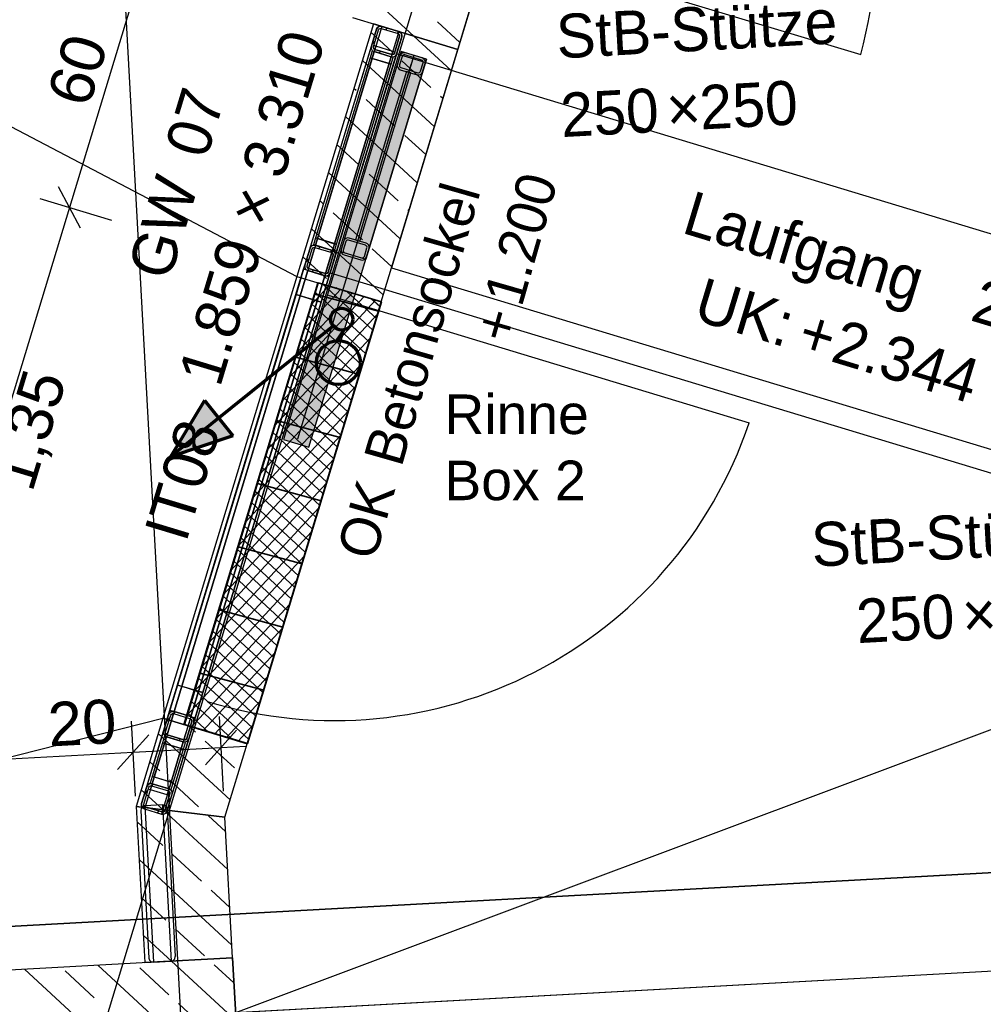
# Model space of a CAD drawing. Extents: x -181 to 1388, y 138 to 979.
# Tile 45 of 82: x 628 to 672, y 550 to 595. Entities that reach past the tile are written whole.
import ezdxf
from ezdxf.lldxf.tags import DXFTag

# ---------------------------------------------------------------- set-up
doc = ezdxf.new("R2010")
doc.units = 0
doc.layers.get('0').update_dxf_attribs({"lineweight": 25})
for name, color, linetype, lineweight, true_color in [('01AFU Allgemein Bemaßung', 7, 'Continuous', 25, 0x848484), ('20 Bodenaufbau - Gefällelinien', 7, 'Continuous', 25, 0x848484), ('20 Dach Stb-Decke', 7, 'Continuous', 25, 0x848484), ('20 Gitter Laufgänge', 7, 'Continuous', 25, 0x848484), ('20 Gitterwände', 7, 'Continuous', 25, 0x848484), ('20 Gitterwände - Beschriftung', 7, 'Continuous', 25, 0x848484), ('20 Höhen Schwellen', 7, 'Continuous', 25, 0x848484), ('20 Innenwände', 7, 'Continuous', 25, 0x848484), ('20 Innenwände - Sockel', 7, 'Continuous', 25, 0x848484), ('20 Platzbedarf Schieber', 7, 'Continuous', 25, 0x848484), ('20 Schieber', 7, 'Continuous', 25, 0x848484), ('20 Stützen', 7, 'Continuous', 25, 0x848484), ('20 Stützen - Beschriftung', 7, 'Continuous', 25, 0x848484), ('70 Bodenabläufe+Rinnen', 7, 'Continuous', 25, 0x848484), ('A-0', 7, 'Continuous', 25, 0x848484), ('S_Betriebswasser', 3, 'Buchstabe-B', 35, 0x00ff00), ('S_Einrichtung', 7, 'Continuous', 35, 0x9dff9d), ('S_Schmutzwasser', 5, 'Continuous', 70, 0x0000ff)]:
    doc.layers.add(name, color=color, linetype=linetype, lineweight=lineweight, true_color=true_color)
doc.layers.add('02 Raster Gebäude', color=7, linetype='Continuous', lineweight=25)
doc.layers.add('X_Text', color=7, linetype='Continuous', lineweight=25)
doc.styles.get("Standard").update_dxf_attribs({"font": 'arial.ttf'})
tags = doc.linetypes.add('Buchstabe-B', pattern='A,82,-6,["B",Standard,S=3.6,R=0,X=-3.6,Y=-1.8],-2', length=90).pattern_tags.tags
tags[15:16] = [DXFTag(74, 4), DXFTag(75, 0), DXFTag(340, '0'), DXFTag(46, 0.0), DXFTag(50, 0.0), DXFTag(44, 0.0), DXFTag(45, 0.0)]
tags[4:5] = [DXFTag(74, 4), DXFTag(75, 0), DXFTag(340, '0'), DXFTag(46, 0.0), DXFTag(50, 0.0), DXFTag(44, 0.0), DXFTag(45, 0.0)]
tags = doc.linetypes.add('Raster', pattern=[0.2, 0.1, -0.05, 0, -0.05]).pattern_tags.tags
tags[10:11] = [DXFTag(74, 4), DXFTag(75, 0), DXFTag(340, '0'), DXFTag(46, 1.0), DXFTag(50, 0.0), DXFTag(44, 0.0), DXFTag(45, 0.0)]
tags[8:9] = [DXFTag(74, 4), DXFTag(75, 0), DXFTag(340, '0'), DXFTag(46, 1.0), DXFTag(50, 0.0), DXFTag(44, 0.0), DXFTag(45, 0.0)]
tags[6:7] = [DXFTag(74, 4), DXFTag(75, 0), DXFTag(340, '0'), DXFTag(46, 1.0), DXFTag(50, 0.0), DXFTag(44, 0.0), DXFTag(45, 0.0)]
tags[4:5] = [DXFTag(74, 4), DXFTag(75, 0), DXFTag(340, '0'), DXFTag(46, 1.0), DXFTag(50, 0.0), DXFTag(44, 0.0), DXFTag(45, 0.0)]
tags = doc.linetypes.add('Strichlinie', pattern=[0.75, 0.5, -0.25]).pattern_tags.tags
tags[6:7] = [DXFTag(74, 4), DXFTag(75, 0), DXFTag(340, '0'), DXFTag(46, 1.0), DXFTag(50, 0.0), DXFTag(44, 0.0), DXFTag(45, 0.0)]
tags[4:5] = [DXFTag(74, 4), DXFTag(75, 0), DXFTag(340, '0'), DXFTag(46, 1.0), DXFTag(50, 0.0), DXFTag(44, 0.0), DXFTag(45, 0.0)]
tags = doc.linetypes.add('Strichlinie eng', pattern=[0.115, 0.075, -0.04]).pattern_tags.tags
tags[6:7] = [DXFTag(74, 4), DXFTag(75, 0), DXFTag(340, '0'), DXFTag(46, 1.0), DXFTag(50, 0.0), DXFTag(44, 0.0), DXFTag(45, 0.0)]
tags[4:5] = [DXFTag(74, 4), DXFTag(75, 0), DXFTag(340, '0'), DXFTag(46, 1.0), DXFTag(50, 0.0), DXFTag(44, 0.0), DXFTag(45, 0.0)]
tags = doc.linetypes.add('Strichpunktx2', pattern=[2, 1, -0.5, 0, -0.5]).pattern_tags.tags
tags[10:11] = [DXFTag(74, 4), DXFTag(75, 0), DXFTag(340, '0'), DXFTag(46, 1.0), DXFTag(50, 0.0), DXFTag(44, 0.0), DXFTag(45, 0.0)]
tags[8:9] = [DXFTag(74, 4), DXFTag(75, 0), DXFTag(340, '0'), DXFTag(46, 1.0), DXFTag(50, 0.0), DXFTag(44, 0.0), DXFTag(45, 0.0)]
tags[6:7] = [DXFTag(74, 4), DXFTag(75, 0), DXFTag(340, '0'), DXFTag(46, 1.0), DXFTag(50, 0.0), DXFTag(44, 0.0), DXFTag(45, 0.0)]
tags[4:5] = [DXFTag(74, 4), DXFTag(75, 0), DXFTag(340, '0'), DXFTag(46, 1.0), DXFTag(50, 0.0), DXFTag(44, 0.0), DXFTag(45, 0.0)]
tags = doc.linetypes.add('Öffnungslinie Tür Fenster', pattern=[0.115, 0.075, -0.04]).pattern_tags.tags
tags[6:7] = [DXFTag(74, 4), DXFTag(75, 0), DXFTag(340, '0'), DXFTag(46, 1.0), DXFTag(50, 0.0), DXFTag(44, 0.0), DXFTag(45, 0.0)]
tags[4:5] = [DXFTag(74, 4), DXFTag(75, 0), DXFTag(340, '0'), DXFTag(46, 1.0), DXFTag(50, 0.0), DXFTag(44, 0.0), DXFTag(45, 0.0)]

# ---------------------------------------------------------------- blocks, each defined once
blk = doc.blocks.new('Referenz-A07F5V09WF')
at = {"layer": '01AFU Allgemein Bemaßung', "lineweight": -2}
for p, q in [((633.45, 597.646), (629.967, 586.158)), ((630.467, 585.223), (629.467, 587.093)), ((628.621, 586.566), (631.881, 585.578)), ((629.967, 586.158), (623.876, 566.069)), ((632.978, 559.393), (632.791, 562.794)), ((636.972, 559.611), (636.785, 563.012)), ((636.154, 560.818), (637.57, 562.398)), ((633.576, 562.179), (632.16, 560.6)), ((632.868, 561.39), (636.862, 561.608)), ((636.862, 561.608), (637.986, 561.67)), ((614.94, 560.408), (632.868, 561.39))]:
    blk.add_line(p, q, dxfattribs=at)
at = {"layer": '02 Raster Gebäude', "linetype": 'Raster', "lineweight": -2, "ltscale": 56.250004}
for p, q in [((613.839, 936.464), (650.815, 260.979)), ((543.111, 257.285), (703.581, 786.53)), ((1017.982, 570.369), (313.641, 531.814))]:
    blk.add_line(p, q, dxfattribs=at)
at = {"layer": '20 Bodenaufbau - Gefällelinien', "linetype": 'Öffnungslinie Tür Fenster', "lineweight": -2, "ltscale": 56.250004}
for p, q in [((583.461, 612.803), (640.308, 583.022)), ((674.012, 563.222), (637.523, 549.543)), ((578.632, 548.823), (634.217, 562.934))]:
    blk.add_line(p, q, dxfattribs=at)
at = {"layer": '20 Bodenaufbau - Gefällelinien', "lineweight": -2}
blk.add_line((677.46, 551.729), (637.52, 549.542), dxfattribs=at)
at = {"layer": '20 Dach Stb-Decke', "linetype": 'Öffnungslinie Tür Fenster', "lineweight": -2, "ltscale": 56.250004}
for p, q in [((680.589, 702.086), (644.609, 583.421)), ((644.609, 583.421), (682.888, 571.814))]:
    blk.add_line(p, q, dxfattribs=at)
at = {"layer": '20 Gitter Laufgänge', "linetype": 'Strichlinie', "lineweight": -2, "ltscale": 56.250004}
for p, q in [((644.844, 593.144), (641.824, 583.192)), ((685.985, 580.66), (644.844, 593.144)), ((641.824, 583.192), (682.965, 570.708))]:
    blk.add_line(p, q, dxfattribs=at)
at = {"layer": '20 Gitterwände', "linetype": 'Strichlinie', "lineweight": -2, "ltscale": 56.250004}
for p, q in [((646.805, 598.909), (665.945, 593.108)), ((641.727, 582.173), (660.866, 576.366))]:
    blk.add_line(p, q, dxfattribs=at)
at = {"layer": '20 Gitterwände', "linetype": 'Strichlinie eng', "lineweight": -2, "ltscale": 56.250004}
for p, q in [((643.925, 594.26), (640.616, 583.347)), ((644.174, 594.394), (640.807, 583.289)), ((644.94, 594.162), (641.573, 583.057)), ((643.925, 594.26), (643.98, 594.348)), ((643.98, 594.348), (644.071, 594.397)), ((644.071, 594.397), (644.174, 594.394)), ((644.174, 594.394), (644.94, 594.162)), ((644.94, 594.162), (645.028, 594.107)), ((645.073, 593.912), (641.764, 582.999)), ((645.028, 594.107), (645.077, 594.016)), ((645.077, 594.016), (645.073, 593.912)), ((640.616, 583.347), (638.131, 575.153)), ((640.807, 583.289), (638.323, 575.095)), ((641.573, 583.057), (639.088, 574.862)), ((641.764, 582.999), (639.28, 574.804)), ((638.131, 575.153), (637.906, 574.41)), ((638.323, 575.095), (638.097, 574.352)), ((639.088, 574.862), (638.863, 574.12)), ((639.28, 574.804), (639.054, 574.062)), ((637.906, 574.41), (634.188, 562.148)), ((638.097, 574.352), (634.38, 562.09)), ((638.863, 574.12), (635.145, 561.858)), ((639.054, 574.062), (635.337, 561.8)), ((634.188, 562.148), (633.251, 559.058)), ((634.38, 562.09), (633.385, 558.808)), ((635.145, 561.858), (634.15, 558.576)), ((635.337, 561.8), (634.4, 558.71)), ((633.234, 558.837), (633.212, 558.736)), ((633.303, 558.914), (633.234, 558.837)), ((633.251, 559.058), (633.248, 558.954)), ((633.248, 558.954), (633.297, 558.863)), ((633.297, 558.863), (633.385, 558.808)), ((633.401, 558.946), (633.303, 558.914)), ((633.385, 558.808), (634.15, 558.576)), ((634.2, 558.99), (633.401, 558.946)), ((633.401, 558.946), (633.791, 551.843)), ((634.2, 558.99), (634.59, 551.886)), ((634.301, 558.969), (634.2, 558.99)), ((634.378, 558.9), (634.301, 558.969)), ((634.411, 558.802), (634.378, 558.9)), ((634.411, 558.802), (634.779, 552.097)), ((633.212, 558.736), (633.581, 552.031)), ((634.15, 558.576), (634.254, 558.573)), ((634.254, 558.573), (634.345, 558.622)), ((634.345, 558.622), (634.4, 558.71)), ((633.581, 552.031), (633.613, 551.933)), ((634.758, 551.996), (634.779, 552.097)), ((633.613, 551.933), (633.69, 551.864)), ((633.69, 551.864), (633.791, 551.843)), ((633.791, 551.843), (634.59, 551.886)), ((634.59, 551.886), (634.689, 551.919)), ((634.689, 551.919), (634.758, 551.996))]:
    blk.add_line(p, q, dxfattribs=at)
at = {"layer": '20 Gitterwände', "lineweight": -2}
for p, q in [((643.693, 593.495), (643.925, 594.26)), ((643.788, 593.466), (644.021, 594.231)), ((643.925, 594.26), (643.98, 594.348)), ((643.98, 594.348), (644.071, 594.397)), ((644.021, 594.231), (644.048, 594.275)), ((644.048, 594.275), (644.094, 594.3)), ((644.071, 594.397), (644.174, 594.394)), ((644.094, 594.3), (644.145, 594.298)), ((644.145, 594.298), (644.911, 594.066)), ((644.174, 594.394), (644.94, 594.162)), ((644.413, 594.321), (644.338, 594.24)), ((644.944, 594.159), (644.869, 594.079)), ((644.94, 594.162), (645.028, 594.107)), ((643.869, 593.731), (643.713, 593.562)), ((644.745, 593.176), (644.978, 593.941)), ((644.841, 593.147), (645.073, 593.912)), ((644.911, 594.066), (644.955, 594.039)), ((644.955, 594.039), (644.979, 593.993)), ((644.978, 593.941), (644.979, 593.993)), ((645.028, 594.107), (645.077, 594.016)), ((645.073, 593.912), (645.077, 594.016)), ((640.906, 584.304), (643.693, 593.495)), ((641.156, 584.438), (643.826, 593.245)), ((643.73, 593.274), (643.638, 592.968)), ((643.689, 593.391), (643.693, 593.495)), ((643.689, 593.391), (643.738, 593.3)), ((644.687, 592.984), (643.73, 593.274)), ((643.738, 593.3), (643.826, 593.245)), ((643.787, 593.414), (643.788, 593.466)), ((643.787, 593.414), (643.811, 593.368)), ((643.9, 593.488), (643.804, 593.517)), ((643.811, 593.368), (643.855, 593.341)), ((643.826, 593.245), (644.592, 593.013)), ((643.855, 593.341), (643.9, 593.488)), ((643.855, 593.341), (644.621, 593.109)), ((644.665, 593.256), (643.9, 593.488)), ((644.116, 593.262), (644.041, 593.18)), ((644.621, 593.109), (644.665, 593.256)), ((644.761, 593.227), (644.665, 593.256)), ((643.638, 592.968), (641.153, 584.773)), ((643.733, 592.939), (641.248, 584.744)), ((641.248, 584.744), (643.733, 592.939)), ((641.921, 584.206), (644.592, 593.013)), ((642.054, 583.956), (644.841, 593.147)), ((643.733, 592.939), (643.638, 592.968)), ((643.638, 592.968), (644.595, 592.678)), ((644.499, 592.707), (643.733, 592.939)), ((644.592, 593.013), (644.695, 593.01)), ((644.595, 592.678), (644.687, 592.984)), ((644.621, 593.109), (644.672, 593.107)), ((644.672, 593.107), (644.718, 593.132)), ((644.695, 593.01), (644.786, 593.059)), ((644.718, 593.132), (644.745, 593.176)), ((644.786, 593.059), (644.841, 593.147)), ((642.014, 584.512), (644.499, 592.707)), ((644.499, 592.707), (642.014, 584.512)), ((642.11, 584.483), (644.595, 592.678)), ((644.595, 592.678), (644.499, 592.707)), ((641.153, 584.773), (641.06, 584.467)), ((642.11, 584.483), (641.153, 584.773)), ((641.153, 584.773), (641.248, 584.744)), ((641.248, 584.744), (642.014, 584.512)), ((640.674, 583.539), (640.906, 584.304)), ((640.77, 583.51), (641.002, 584.275)), ((640.836, 583.385), (641.126, 584.342)), ((640.906, 584.304), (640.961, 584.392)), ((640.961, 584.392), (641.052, 584.441)), ((641.002, 584.275), (641.029, 584.319)), ((641.029, 584.319), (641.075, 584.344)), ((641.052, 584.441), (641.156, 584.438)), ((641.06, 584.467), (642.017, 584.177)), ((641.075, 584.344), (641.126, 584.342)), ((641.126, 584.342), (641.892, 584.11)), ((641.156, 584.438), (641.921, 584.206)), ((641.363, 584.375), (641.287, 584.293)), ((642.014, 584.512), (642.11, 584.483)), ((642.017, 584.177), (642.11, 584.483)), ((640.87, 583.841), (640.714, 583.672)), ((641.602, 583.153), (641.892, 584.11)), ((641.727, 583.22), (641.959, 583.985)), ((641.894, 584.214), (641.819, 584.132)), ((641.822, 583.191), (642.054, 583.956)), ((641.892, 584.11), (641.936, 584.082)), ((641.921, 584.206), (642.009, 584.151)), ((641.936, 584.082), (641.96, 584.037)), ((641.959, 583.985), (641.96, 584.037)), ((642.009, 584.151), (642.058, 584.06)), ((642.054, 583.956), (642.058, 584.06)), ((640.616, 583.347), (640.674, 583.539)), ((640.671, 583.435), (640.674, 583.539)), ((640.671, 583.435), (640.719, 583.344)), ((640.768, 583.458), (640.77, 583.51)), ((640.768, 583.458), (640.792, 583.412)), ((640.792, 583.412), (640.836, 583.385)), ((640.836, 583.385), (641.602, 583.153)), ((638.131, 575.153), (640.616, 583.347)), ((638.323, 575.095), (640.807, 583.289)), ((639.088, 574.862), (641.573, 583.057)), ((639.28, 574.804), (641.764, 582.999)), ((640.616, 583.347), (640.268, 582.199)), ((641.764, 582.999), (640.616, 583.347)), ((640.719, 583.344), (640.807, 583.289)), ((640.807, 583.289), (641.573, 583.057)), ((641.066, 583.315), (640.991, 583.234)), ((641.416, 581.851), (641.764, 582.999)), ((641.573, 583.057), (641.676, 583.054)), ((641.602, 583.153), (641.654, 583.151)), ((641.654, 583.151), (641.699, 583.176)), ((641.676, 583.054), (641.768, 583.103)), ((641.699, 583.176), (641.727, 583.22)), ((641.764, 582.999), (641.822, 583.191)), ((641.768, 583.103), (641.822, 583.191)), ((640.268, 582.199), (634.885, 564.445)), ((635.076, 564.387), (640.459, 582.141)), ((640.459, 582.141), (635.076, 564.387)), ((640.459, 582.141), (640.268, 582.199)), ((640.268, 582.199), (641.416, 581.851)), ((641.225, 581.909), (640.459, 582.141)), ((635.842, 564.155), (641.225, 581.909)), ((641.225, 581.909), (635.842, 564.155)), ((636.033, 564.097), (641.416, 581.851)), ((641.416, 581.851), (641.225, 581.909)), ((634.478, 563.105), (638.131, 575.153)), ((634.728, 563.239), (638.323, 575.095)), ((635.493, 563.007), (639.088, 574.862)), ((635.627, 562.757), (639.28, 574.804)), ((634.885, 564.445), (634.536, 563.297)), ((634.885, 564.445), (635.076, 564.387)), ((636.033, 564.097), (634.885, 564.445)), ((635.076, 564.387), (635.842, 564.155)), ((635.842, 564.155), (636.033, 564.097)), ((635.685, 562.949), (636.033, 564.097)), ((634.533, 563.193), (634.624, 563.242)), ((634.536, 563.297), (635.685, 562.949)), ((634.624, 563.242), (634.728, 563.239)), ((634.781, 563.223), (634.705, 563.141)), ((634.728, 563.239), (635.493, 563.007)), ((634.246, 562.34), (634.478, 563.105)), ((634.342, 562.311), (634.574, 563.076)), ((634.539, 562.961), (634.383, 562.792)), ((634.409, 562.186), (634.699, 563.143)), ((634.478, 563.105), (634.533, 563.193)), ((634.574, 563.076), (634.601, 563.12)), ((634.601, 563.12), (634.647, 563.145)), ((634.647, 563.145), (634.699, 563.143)), ((634.699, 563.143), (635.464, 562.911)), ((635.174, 561.954), (635.464, 562.911)), ((635.299, 562.021), (635.531, 562.786)), ((635.464, 562.911), (635.508, 562.884)), ((635.493, 563.007), (635.581, 562.952)), ((635.508, 562.884), (635.533, 562.838)), ((635.531, 562.786), (635.533, 562.838)), ((635.581, 562.952), (635.63, 562.861)), ((635.627, 562.757), (635.63, 562.861)), ((634.188, 562.148), (634.246, 562.34)), ((634.243, 562.236), (634.246, 562.34)), ((635.395, 561.992), (635.627, 562.757)), ((635.585, 562.62), (635.43, 562.451)), ((633.483, 559.823), (634.188, 562.148)), ((633.733, 559.957), (634.38, 562.09)), ((634.284, 562.119), (634.191, 561.813)), ((634.243, 562.236), (634.292, 562.145)), ((635.241, 561.829), (634.284, 562.119)), ((634.292, 562.145), (634.38, 562.09)), ((634.34, 562.259), (634.342, 562.311)), ((634.34, 562.259), (634.365, 562.213)), ((634.365, 562.213), (634.409, 562.186)), ((634.38, 562.09), (635.145, 561.858)), ((634.409, 562.186), (635.174, 561.954)), ((635.015, 562.002), (634.94, 561.92)), ((635.174, 561.954), (635.226, 561.952)), ((635.226, 561.952), (635.272, 561.977)), ((635.249, 561.855), (635.34, 561.904)), ((635.272, 561.977), (635.299, 562.021)), ((635.337, 561.8), (635.395, 561.992)), ((635.34, 561.904), (635.395, 561.992)), ((634.191, 561.813), (633.73, 560.292)), ((634.287, 561.784), (633.826, 560.263)), ((633.826, 560.263), (634.287, 561.784)), ((634.287, 561.784), (634.191, 561.813)), ((634.191, 561.813), (635.148, 561.523)), ((635.052, 561.552), (634.287, 561.784)), ((634.498, 559.725), (635.145, 561.858)), ((635.052, 561.552), (634.591, 560.031)), ((634.591, 560.031), (635.052, 561.552)), ((634.632, 559.475), (635.337, 561.8)), ((634.687, 560.002), (635.148, 561.523)), ((635.148, 561.523), (635.052, 561.552)), ((635.145, 561.858), (635.249, 561.855)), ((635.148, 561.523), (635.241, 561.829)), ((633.73, 560.292), (633.637, 559.986)), ((634.687, 560.002), (633.73, 560.292)), ((633.73, 560.292), (633.826, 560.263)), ((633.826, 560.263), (634.591, 560.031)), ((633.251, 559.058), (633.483, 559.823)), ((633.347, 559.029), (633.579, 559.794)), ((633.539, 559.664), (633.384, 559.495)), ((633.483, 559.823), (633.538, 559.911)), ((633.538, 559.911), (633.629, 559.96)), ((633.649, 559.68), (633.553, 559.709)), ((633.579, 559.794), (633.606, 559.838)), ((633.606, 559.838), (633.652, 559.863)), ((633.629, 559.96), (633.733, 559.957)), ((633.637, 559.986), (634.594, 559.696)), ((633.649, 559.68), (633.704, 559.861)), ((634.414, 559.448), (633.649, 559.68)), ((633.652, 559.863), (633.704, 559.861)), ((633.704, 559.861), (634.469, 559.629)), ((633.793, 559.939), (633.718, 559.857)), ((633.733, 559.957), (634.498, 559.725)), ((634.498, 559.725), (634.586, 559.67)), ((634.586, 559.67), (634.635, 559.579)), ((634.591, 560.031), (634.687, 560.002)), ((634.594, 559.696), (634.687, 560.002)), ((634.304, 558.739), (634.536, 559.504)), ((634.4, 558.71), (634.632, 559.475)), ((634.414, 559.448), (634.469, 559.629)), ((634.51, 559.419), (634.414, 559.448)), ((634.586, 559.323), (634.43, 559.154)), ((634.469, 559.629), (634.513, 559.602)), ((634.513, 559.602), (634.538, 559.556)), ((634.536, 559.504), (634.538, 559.556)), ((634.632, 559.475), (634.635, 559.579)), ((633.248, 558.954), (633.251, 559.058)), ((633.248, 558.954), (633.297, 558.863)), ((633.297, 558.863), (633.385, 558.808)), ((633.345, 558.977), (633.347, 559.029)), ((633.345, 558.977), (633.37, 558.931)), ((633.37, 558.931), (633.414, 558.904)), ((633.385, 558.808), (634.15, 558.576)), ((633.414, 558.904), (634.179, 558.672)), ((634.028, 558.718), (633.952, 558.636)), ((634.15, 558.576), (634.254, 558.573)), ((634.179, 558.672), (634.231, 558.67)), ((634.231, 558.67), (634.277, 558.695)), ((634.254, 558.573), (634.345, 558.622)), ((634.277, 558.695), (634.304, 558.739)), ((634.345, 558.622), (634.4, 558.71))]:
    blk.add_line(p, q, dxfattribs=at)
at = {"layer": '20 Gitterwände', "linetype": 'Strichlinie', "lineweight": -2, "ltscale": 56.250004}
for centre, major_axis in [((646.747, 598.29), (19.198, -5.182)), ((642.023, 582.72), (-5.799, -19.021))]:
    blk.add_ellipse(centre, major_axis=major_axis, ratio=1, start_param=0, end_param=1.541506, dxfattribs=at)
at = {"layer": '20 Innenwände', "lineweight": -2}
for p, q in [((637.386, 552.04), (615.464, 550.839)), ((637.386, 552.04), (637.659, 547.047)), ((636.388, 546.977), (631.262, 551.704)), ((634.486, 550.364), (633.162, 551.584)), ((637.543, 549.177), (634.604, 551.887)), ((637.449, 550.896), (636.554, 551.721)), ((633.046, 546.794), (627.92, 551.521)), ((631.094, 550.226), (629.771, 551.446)), ((636.25, 548.737), (634.927, 549.957))]:
    blk.add_line(p, q, dxfattribs=at)
at = {"layer": '20 Innenwände - Sockel', "lineweight": -2}
for p, q in [((643.791, 594.51), (640.308, 583.022)), ((644.637, 593.236), (643.674, 594.124)), ((647.619, 593.349), (643.791, 594.51)), ((647.328, 592.388), (645.631, 593.952)), ((644.136, 581.862), (647.619, 593.349)), ((646.554, 589.836), (643.288, 592.848)), ((646.401, 591.609), (645.078, 592.83)), ((643.01, 591.472), (642.901, 591.573)), ((644.774, 589.845), (643.451, 591.065)), ((646.941, 591.112), (646.842, 591.203)), ((645.781, 587.285), (642.514, 590.297)), ((646.167, 588.561), (645.216, 589.438)), ((643.147, 588.081), (642.127, 589.021)), ((645.007, 584.734), (641.741, 587.746)), ((644.912, 586.454), (643.589, 587.674)), ((641.521, 586.316), (641.354, 586.47)), ((643.285, 584.689), (641.962, 585.91)), ((645.394, 586.009), (645.353, 586.047)), ((644.234, 582.182), (640.967, 585.194)), ((644.62, 583.458), (643.726, 584.283)), ((641.658, 582.925), (640.58, 583.919)), ((640.308, 583.022), (644.136, 581.862)), ((642.162, 582.46), (642.099, 582.518)), ((634.217, 562.934), (633.002, 558.924)), ((634.217, 562.934), (638.045, 561.773)), ((635.7, 562.302), (635.406, 562.573)), ((637.271, 559.221), (634.005, 562.233)), ((637.465, 560.675), (636.141, 561.895)), ((637.034, 558.439), (638.045, 561.773)), ((638.045, 561.772), (638.043, 561.774)), ((634.073, 560.538), (633.618, 560.957)), ((635.838, 558.911), (634.514, 560.131)), ((634.21, 558.779), (633.231, 559.682)), ((633.002, 558.924), (633.392, 551.821)), ((637.166, 556.054), (634.21, 558.779)), ((637.071, 557.773), (636.279, 558.504)), ((637.386, 552.04), (637.034, 558.439)), ((634.211, 557.146), (633.04, 558.226)), ((637.354, 552.615), (633.135, 556.506)), ((635.975, 555.519), (634.652, 556.74)), ((634.348, 553.755), (633.229, 554.787)), ((637.26, 554.335), (636.416, 555.113)), ((634.604, 551.887), (633.324, 553.068)), ((636.113, 552.128), (634.789, 553.348)), ((637.386, 552.04), (633.392, 551.821))]:
    blk.add_line(p, q, dxfattribs=at)
at = {"layer": '20 Innenwände - Sockel', "linetype": 'Strichlinie eng', "lineweight": -2, "ltscale": 109.375}
for p, q in [((640.308, 583.022), (634.217, 562.934)), ((640.308, 583.022), (644.136, 581.862)), ((644.136, 581.862), (638.045, 561.773)), ((634.217, 562.934), (638.045, 561.773))]:
    blk.add_line(p, q, dxfattribs=at)
at = {"layer": '20 Platzbedarf Schieber', "linetype": 'Strichlinie eng', "lineweight": -2, "ltscale": 56.250004}
for p, q in [((645.051, 593.248), (639.701, 575.605)), ((646.2, 592.899), (645.051, 593.248)), ((640.85, 575.256), (646.2, 592.899)), ((639.701, 575.605), (640.85, 575.256))]:
    blk.add_line(p, q, dxfattribs=at)
at = {"layer": '20 Platzbedarf Schieber', "lineweight": -2}
for points in [[(645.051, 589.111), (640.85, 579.393), (645.051, 593.248)], [(645.051, 589.111), (645.051, 593.248), (646.2, 592.899)], [(640.85, 575.256), (640.85, 579.393), (645.051, 589.111)], [(640.85, 575.256), (639.701, 575.605), (640.85, 579.393)]]:
    blk.add_solid(points, dxfattribs=at)
at = {"layer": '20 Schieber', "lineweight": -2}
for p, q in [((645.051, 593.248), (642.295, 584.156)), ((646.2, 592.899), (645.051, 593.248)), ((646.2, 592.899), (643.443, 583.808)), ((644.993, 593.056), (644.877, 592.673)), ((645.089, 593.027), (644.973, 592.644)), ((645.979, 592.862), (645.214, 593.094)), ((646.008, 592.957), (645.243, 593.19)), ((645.011, 592.424), (645.776, 592.192)), ((645.04, 592.52), (645.805, 592.288)), ((645.93, 592.354), (646.046, 592.737)), ((646.026, 592.325), (646.142, 592.708)), ((643.455, 584.536), (642.689, 584.768)), ((642.44, 584.635), (642.324, 584.252)), ((642.535, 584.606), (642.419, 584.223)), ((643.426, 584.44), (642.66, 584.673)), ((643.376, 583.933), (643.492, 584.316)), ((643.472, 583.904), (643.588, 584.287)), ((642.295, 584.156), (643.443, 583.808)), ((642.457, 584.003), (643.223, 583.771)), ((642.486, 584.098), (643.252, 583.866))]:
    blk.add_line(p, q, dxfattribs=at)
at = {"layer": '20 Schieber', "linetype": 'Strichpunktx2', "lineweight": -2, "ltscale": 56.250004}
for p, q in [((645.626, 593.074), (640.336, 575.629)), ((645.509, 592.691), (642.985, 584.365))]:
    blk.add_line(p, q, dxfattribs=at)
at = {"layer": '20 Schieber', "linetype": 'ByBlock', "lineweight": -2, "ltscale": 56.250004}
for p, q in [((644.993, 593.056), (644.993, 593.056)), ((645.089, 593.027), (645.089, 593.027)), ((642.44, 584.635), (642.44, 584.635)), ((642.535, 584.606), (642.535, 584.606))]:
    blk.add_line(p, q, dxfattribs=at)
at = {"layer": '20 Schieber', "linetype": 'Strichlinie eng', "lineweight": -2, "ltscale": 56.250004}
for p, q in [((645.298, 592.337), (642.976, 584.681)), ((645.489, 592.279), (645.298, 592.337)), ((643.168, 584.623), (645.489, 592.279)), ((642.976, 584.681), (643.168, 584.623))]:
    blk.add_line(p, q, dxfattribs=at)
at = {"layer": '20 Schieber', "lineweight": -2}
for centre, major_axis in [((645.185, 592.998), (0.058, 0.191)), ((645.185, 592.998), (0.029, 0.0957)), ((645.95, 592.766), (0.0957, -0.029)), ((645.95, 592.766), (0.191, -0.058)), ((645.069, 592.615), (-0.191, 0.058)), ((645.069, 592.615), (-0.0957, 0.029)), ((645.834, 592.383), (-0.058, -0.191)), ((645.834, 592.383), (-0.029, -0.0957)), ((642.631, 584.577), (0.058, 0.191)), ((642.631, 584.577), (0.029, 0.0957)), ((643.397, 584.345), (0.0957, -0.029)), ((643.397, 584.345), (0.191, -0.058)), ((642.515, 584.194), (-0.191, 0.058)), ((642.515, 584.194), (-0.0957, 0.029)), ((643.281, 583.962), (-0.058, -0.191)), ((643.281, 583.962), (-0.029, -0.0957))]:
    blk.add_ellipse(centre, major_axis=major_axis, ratio=1, start_param=0, end_param=1.570796, dxfattribs=at)
at = {"layer": '20 Stützen', "lineweight": -2}
for p, q in [((647.619, 593.349), (649.07, 598.134)), ((645.631, 593.952), (643.245, 596.153)), ((642.835, 594.8), (647.619, 593.349)), ((647.715, 593.663), (646.705, 594.594))]:
    blk.add_line(p, q, dxfattribs=at)
at = {"layer": '70 Bodenabläufe+Rinnen', "lineweight": -2}
for p, q in [((635.174, 562.644), (641.265, 582.732)), ((641.752, 582.585), (640.96, 581.726)), ((641.265, 582.732), (644.136, 581.862)), ((643.75, 580.588), (641.502, 582.66)), ((643.347, 582.101), (639.961, 578.429)), ((642.815, 582.262), (640.294, 579.528)), ((642.284, 582.423), (640.627, 580.627)), ((643.589, 580.056), (641.139, 582.315)), ((643.911, 581.119), (642.601, 582.327)), ((644.136, 581.862), (638.045, 561.773)), ((643.878, 581.94), (639.627, 577.33)), ((643.428, 579.525), (640.978, 581.784)), ((644.072, 581.651), (643.7, 581.994)), ((643.965, 581.296), (639.294, 576.231)), ((643.267, 578.993), (640.817, 581.252)), ((643.105, 578.462), (640.656, 580.721)), ((643.632, 580.197), (638.961, 575.132)), ((642.944, 577.93), (640.494, 580.189)), ((642.783, 577.399), (640.333, 579.658)), ((643.298, 579.098), (638.628, 574.033)), ((642.622, 576.867), (640.172, 579.126)), ((642.461, 576.336), (640.011, 578.595)), ((642.965, 577.999), (638.295, 572.934)), ((642.3, 575.804), (639.85, 578.063)), ((642.138, 575.273), (639.689, 577.532)), ((642.632, 576.9), (637.961, 571.835)), ((641.977, 574.741), (639.527, 577)), ((641.816, 574.21), (639.366, 576.469)), ((642.299, 575.802), (637.628, 570.736)), ((641.655, 573.678), (639.205, 575.937)), ((641.494, 573.147), (639.044, 575.406)), ((641.333, 572.615), (638.883, 574.874)), ((641.966, 574.703), (637.295, 569.637)), ((641.172, 572.084), (638.722, 574.343)), ((641.632, 573.604), (636.962, 568.538)), ((641.01, 571.552), (638.56, 573.811)), ((640.849, 571.021), (638.399, 573.28)), ((640.688, 570.489), (638.238, 572.748)), ((641.299, 572.505), (636.628, 567.439)), ((640.527, 569.958), (638.077, 572.217)), ((640.966, 571.406), (636.295, 566.34)), ((640.366, 569.426), (637.916, 571.685)), ((640.205, 568.894), (637.755, 571.154)), ((640.043, 568.363), (637.594, 570.622)), ((640.633, 570.307), (635.962, 565.241)), ((639.882, 567.831), (637.432, 570.09)), ((639.721, 567.3), (637.271, 569.559)), ((640.3, 569.208), (635.629, 564.142)), ((639.56, 566.768), (637.11, 569.027)), ((639.399, 566.237), (636.949, 568.496)), ((639.966, 568.109), (635.296, 563.043)), ((639.238, 565.705), (636.788, 567.964)), ((639.076, 565.174), (636.627, 567.433)), ((639.633, 567.01), (635.513, 562.541)), ((638.915, 564.642), (636.465, 566.901)), ((638.754, 564.111), (636.304, 566.37)), ((639.3, 565.911), (636.044, 562.38)), ((638.593, 563.579), (636.143, 565.838)), ((638.432, 563.048), (635.982, 565.307)), ((638.271, 562.516), (635.821, 564.775)), ((638.967, 564.812), (636.576, 562.219)), ((638.11, 561.985), (635.66, 564.244)), ((637.384, 561.974), (635.498, 563.712)), ((638.634, 563.713), (637.107, 562.058)), ((636.285, 562.307), (635.337, 563.181)), ((638.045, 561.773), (635.174, 562.644)), ((635.186, 562.64), (635.176, 562.649)), ((638.3, 562.614), (637.639, 561.897))]:
    blk.add_line(p, q, dxfattribs=at)
at = {"layer": 'A-0', "linetype": 'Continuous', "lineweight": -2, "ltscale": 312.5}
for p, q in [((647.619, 593.349), (649.07, 598.134)), ((642.835, 594.8), (647.619, 593.349)), ((643.791, 594.51), (640.308, 583.022)), ((643.925, 594.26), (643.693, 593.495)), ((643.788, 593.466), (644.021, 594.231)), ((647.619, 593.349), (643.791, 594.51)), ((643.98, 594.348), (643.925, 594.26)), ((644.071, 594.397), (643.98, 594.348)), ((644.021, 594.231), (644.048, 594.275)), ((644.048, 594.275), (644.094, 594.3)), ((644.174, 594.394), (644.071, 594.397)), ((644.094, 594.3), (644.145, 594.298)), ((644.145, 594.298), (644.911, 594.066)), ((644.94, 594.162), (644.174, 594.394)), ((645.028, 594.107), (644.94, 594.162)), ((644.978, 593.941), (644.745, 593.176)), ((644.841, 593.147), (645.073, 593.912)), ((644.911, 594.066), (644.955, 594.039)), ((644.955, 594.039), (644.979, 593.993)), ((644.979, 593.993), (644.978, 593.941)), ((645.077, 594.016), (645.028, 594.107)), ((645.073, 593.912), (645.077, 594.016)), ((645.051, 593.248), (639.701, 575.605)), ((643.693, 593.495), (643.689, 593.391)), ((643.689, 593.391), (643.738, 593.3)), ((643.738, 593.3), (643.826, 593.245)), ((643.787, 593.414), (643.788, 593.466)), ((643.811, 593.368), (643.787, 593.414)), ((643.855, 593.341), (643.811, 593.368)), ((643.826, 593.245), (644.592, 593.013)), ((644.621, 593.109), (643.855, 593.341)), ((644.136, 581.862), (647.619, 593.349)), ((646.2, 592.899), (645.051, 593.248)), ((640.85, 575.256), (646.2, 592.899)), ((644.592, 593.013), (644.695, 593.01)), ((644.672, 593.107), (644.621, 593.109)), ((644.718, 593.132), (644.672, 593.107)), ((644.695, 593.01), (644.786, 593.059)), ((644.745, 593.176), (644.718, 593.132)), ((644.786, 593.059), (644.841, 593.147)), ((640.906, 584.304), (640.674, 583.539)), ((640.77, 583.51), (641.002, 584.275)), ((640.961, 584.392), (640.906, 584.304)), ((641.052, 584.441), (640.961, 584.392)), ((641.002, 584.275), (641.029, 584.319)), ((641.029, 584.319), (641.075, 584.344)), ((641.156, 584.438), (641.052, 584.441)), ((641.075, 584.344), (641.126, 584.342)), ((641.126, 584.342), (641.892, 584.11)), ((641.921, 584.206), (641.156, 584.438)), ((641.959, 583.985), (641.727, 583.22)), ((641.822, 583.191), (642.054, 583.956)), ((641.892, 584.11), (641.936, 584.082)), ((642.009, 584.151), (641.921, 584.206)), ((641.936, 584.082), (641.96, 584.037)), ((641.96, 584.037), (641.959, 583.985)), ((642.058, 584.06), (642.009, 584.151)), ((642.054, 583.956), (642.058, 584.06)), ((640.674, 583.539), (640.671, 583.435)), ((640.671, 583.435), (640.719, 583.344)), ((640.768, 583.458), (640.77, 583.51)), ((640.792, 583.412), (640.768, 583.458)), ((640.836, 583.385), (640.792, 583.412)), ((641.602, 583.153), (640.836, 583.385)), ((640.308, 583.022), (644.136, 581.862)), ((640.719, 583.344), (640.807, 583.289)), ((640.807, 583.289), (641.573, 583.057)), ((641.573, 583.057), (641.676, 583.054)), ((641.654, 583.151), (641.602, 583.153)), ((641.699, 583.176), (641.654, 583.151)), ((641.676, 583.054), (641.768, 583.103)), ((641.727, 583.22), (641.699, 583.176)), ((641.768, 583.103), (641.822, 583.191)), ((641.265, 582.732), (635.174, 562.644)), ((644.136, 581.862), (641.265, 582.732)), ((638.045, 561.773), (644.136, 581.862)), ((639.701, 575.605), (640.85, 575.256)), ((634.624, 563.242), (634.533, 563.193)), ((634.728, 563.239), (634.624, 563.242)), ((635.493, 563.007), (634.728, 563.239)), ((634.217, 562.934), (633.002, 558.924)), ((638.045, 561.773), (634.217, 562.934)), ((634.478, 563.105), (634.246, 562.34)), ((634.342, 562.311), (634.574, 563.076)), ((634.533, 563.193), (634.478, 563.105)), ((634.574, 563.076), (634.601, 563.12)), ((634.601, 563.12), (634.647, 563.145)), ((634.647, 563.145), (634.699, 563.143)), ((634.699, 563.143), (635.464, 562.911)), ((635.531, 562.786), (635.299, 562.021)), ((635.464, 562.911), (635.508, 562.884)), ((635.581, 562.952), (635.493, 563.007)), ((635.508, 562.884), (635.533, 562.838)), ((635.533, 562.838), (635.531, 562.786)), ((635.63, 562.861), (635.581, 562.952)), ((635.627, 562.757), (635.63, 562.861)), ((634.246, 562.34), (634.243, 562.236)), ((635.174, 562.644), (638.045, 561.773)), ((635.395, 561.992), (635.627, 562.757)), ((634.243, 562.236), (634.292, 562.145)), ((634.292, 562.145), (634.38, 562.09)), ((634.34, 562.259), (634.342, 562.311)), ((634.365, 562.213), (634.34, 562.259)), ((634.409, 562.186), (634.365, 562.213)), ((634.38, 562.09), (635.145, 561.858)), ((635.174, 561.954), (634.409, 562.186)), ((635.226, 561.952), (635.174, 561.954)), ((635.272, 561.977), (635.226, 561.952)), ((635.249, 561.855), (635.34, 561.904)), ((635.299, 562.021), (635.272, 561.977)), ((635.34, 561.904), (635.395, 561.992)), ((635.145, 561.858), (635.249, 561.855)), ((637.034, 558.439), (638.045, 561.773)), ((633.483, 559.823), (633.251, 559.058)), ((633.347, 559.029), (633.579, 559.794)), ((633.538, 559.911), (633.483, 559.823)), ((633.629, 559.96), (633.538, 559.911)), ((633.579, 559.794), (633.606, 559.838)), ((633.606, 559.838), (633.652, 559.863)), ((633.733, 559.957), (633.629, 559.96)), ((633.652, 559.863), (633.704, 559.861)), ((633.704, 559.861), (634.469, 559.629)), ((634.498, 559.725), (633.733, 559.957)), ((634.586, 559.67), (634.498, 559.725)), ((634.635, 559.579), (634.586, 559.67)), ((634.536, 559.504), (634.304, 558.739)), ((634.4, 558.71), (634.632, 559.475)), ((634.469, 559.629), (634.513, 559.602)), ((634.513, 559.602), (634.538, 559.556)), ((634.538, 559.556), (634.536, 559.504)), ((634.632, 559.475), (634.635, 559.579)), ((633.002, 558.924), (633.392, 551.821)), ((637.034, 558.439), (633.002, 558.924)), ((633.002, 558.924), (637.034, 558.439)), ((633.251, 559.058), (633.248, 558.954)), ((633.248, 558.954), (633.297, 558.863)), ((633.297, 558.863), (633.385, 558.808)), ((633.345, 558.977), (633.347, 559.029)), ((633.37, 558.931), (633.345, 558.977)), ((633.414, 558.904), (633.37, 558.931)), ((633.385, 558.808), (634.15, 558.576)), ((634.179, 558.672), (633.414, 558.904)), ((634.15, 558.576), (634.254, 558.573)), ((634.231, 558.67), (634.179, 558.672)), ((634.277, 558.695), (634.231, 558.67)), ((634.254, 558.573), (634.345, 558.622)), ((634.304, 558.739), (634.277, 558.695)), ((634.345, 558.622), (634.4, 558.71)), ((637.386, 552.04), (637.034, 558.439)), ((637.386, 552.04), (615.464, 550.839)), ((633.392, 551.821), (637.386, 552.04)), ((637.659, 547.047), (637.386, 552.04))]:
    blk.add_line(p, q, dxfattribs=at)
at = {"layer": '01AFU Allgemein Bemaßung', "linetype": 'ByBlock', "lineweight": -2, "ltscale": 40.625, "char_height": 2, "attachment_point": 1}
for s, insert, rotation in [('{\\fArial;60}', (628.924, 591.219), 73.1324), ('{\\fArial;1,35}', (626.358, 573.741), 73.1324), ('{\\fArial;20}', (628.936, 563.644), 3.1332)]:
    blk.add_mtext(s, dxfattribs=dict(at, insert=insert, rotation=rotation))
at = {"layer": '20 Gitter Laufgänge', "lineweight": -2, "char_height": 2, "attachment_point": 1, "rotation": 343.1205}
for s, insert in [('{\\fCentury Gothic;Laufgang}', (658.324, 586.94)), ('{\\fCentury Gothic;UK:}', (658.836, 582.996)), ('{\\fCentury Gothic;25}', (671.444, 582.959)), ('{\\fCentury Gothic;+}', (663.54, 581.569)), ('{\\fCentury Gothic;2.344}', (665.091, 581.098))]:
    blk.add_mtext(s, dxfattribs=dict(at, insert=insert))
at = {"layer": '20 Gitterwände - Beschriftung', "lineweight": -2, "char_height": 2, "attachment_point": 1, "rotation": 73.127}
for s, insert in [('{\\fCentury Gothic;3.310}', (637.76, 587.961)), ('{\\fCentury Gothic;07}', (634.278, 588.896)), ('{\\fCentury Gothic;×}', (637.095, 585.77)), ('{\\fCentury Gothic;GW}', (632.594, 583.343)), ('{\\fCentury Gothic;1.859}', (634.895, 578.516))]:
    blk.add_mtext(s, dxfattribs=dict(at, insert=insert))
at = {"layer": '20 Höhen Schwellen', "lineweight": -2, "char_height": 1.8, "attachment_point": 1, "rotation": 74.0154}
for s, insert in [('{\\fCentury Gothic;Betonsockel}', (643.331, 574.802)), ('{\\fCentury Gothic;1.200}', (648.793, 582.081)), ('{\\fCentury Gothic;+}', (648.314, 580.409)), ('{\\fCentury Gothic;OK}', (642.11, 570.539))]:
    blk.add_mtext(s, dxfattribs=dict(at, insert=insert))
at = {"layer": '20 Innenwände - Sockel', "linetype": 'Continuous', "lineweight": -2, "ltscale": 56.250004, "char_height": 2, "attachment_point": 1, "rotation": 73.1324}
for s, insert in [('{\\fCentury Gothic;08}', (634.067, 573.809)), ('{\\fCentury Gothic;IT}', (633.354, 571.457))]:
    blk.add_mtext(s, dxfattribs=dict(at, insert=insert))
at = {"layer": '20 Stützen - Beschriftung', "lineweight": -2, "char_height": 2, "attachment_point": 1, "rotation": 3.1332}
for s, insert in [('{\\fCentury Gothic;StB-Stütze}', (652.047, 594.928)), ('{\\fCentury Gothic;250}', (658.561, 591.699)), ('{\\fCentury Gothic;250}', (652.242, 591.353)), ('{\\fCentury Gothic;×}', (657.05, 591.617)), ('{\\fCentury Gothic;StB-Stütze}', (663.646, 571.816)), ('{\\fCentury Gothic;250}', (665.684, 568.343)), ('{\\fCentury Gothic;×}', (670.492, 568.606))]:
    blk.add_mtext(s, dxfattribs=dict(at, insert=insert))
blk = doc.blocks.new('Polygonsäule-A07F5V1NWF')
at = {"color": 0, "linetype": 'ByBlock', "lineweight": -2, "ltscale": 0.35}
for p, q in [((635.193, 562.65), (641.283, 582.737)), ((641.283, 582.737), (644.154, 581.867)), ((644.154, 581.867), (638.063, 561.78)), ((638.063, 561.78), (635.193, 562.65))]:
    blk.add_line(p, q, dxfattribs=at)
blk = doc.blocks.new('Schraffur-A07F5V1PWF')
at = {"color": 0, "lineweight": -2}
for p, q in [((641.124, 582.218), (644.025, 581.441)), ((640.253, 579.346), (643.154, 578.569)), ((639.382, 576.473), (642.283, 575.696)), ((638.512, 573.601), (641.412, 572.824)), ((637.641, 570.728), (640.541, 569.951)), ((636.77, 567.856), (639.67, 567.079)), ((635.9, 564.983), (638.799, 564.206))]:
    blk.add_line(p, q, dxfattribs=at)

msp = doc.modelspace()

# ---------------------------------------------------------------- linework, layer by layer
at = {"layer": 'S_Betriebswasser', "ltscale": 0.35}
msp.add_line((684.431, 556.605), (583.899, 551.076), dxfattribs=at)
at = {"layer": 'S_Schmutzwasser'}
for p, q in [((641.959, 580.767), (634.558, 574.814)), ((642.13, 580.104), (642.456, 580.592)), ((636.111, 577.38), (634.558, 574.814)), ((636.111, 577.38), (637.397, 575.781)), ((637.397, 575.781), (634.558, 574.814))]:
    msp.add_line(p, q, dxfattribs=at)
for centre, radius in [((642.348, 581.081), 0.5), ((642.195, 579.106), 1)]:
    msp.add_circle(centre, radius, dxfattribs=at)
msp.add_solid([(637.397, 575.781), (634.558, 574.814), (636.111, 577.38)], dxfattribs=at)

# ---------------------------------------------------------------- block references
at = {"color": 8, "lineweight": 25, "ltscale": 1250, "true_color": 0x808080}
msp.add_blockref('Referenz-A07F5V09WF', (0, 0), dxfattribs=at)
at = {"layer": 'S_Einrichtung', "ltscale": 0.35}
for name in ['Polygonsäule-A07F5V1NWF', 'Schraffur-A07F5V1PWF']:
    msp.add_blockref(name, (0, 0), dxfattribs=at)

# ---------------------------------------------------------------- texts
at = {"layer": 'X_Text', "ltscale": 0.25, "char_height": 1.8, "attachment_point": 1}
for s, insert in [('{\\fArial;Rinne }', (647.012, 577.655)), ('{\\fArial;Box 2}', (647.012, 574.649))]:
    msp.add_mtext(s, dxfattribs=dict(at, insert=insert))

doc.saveas('drawing.dxf')
